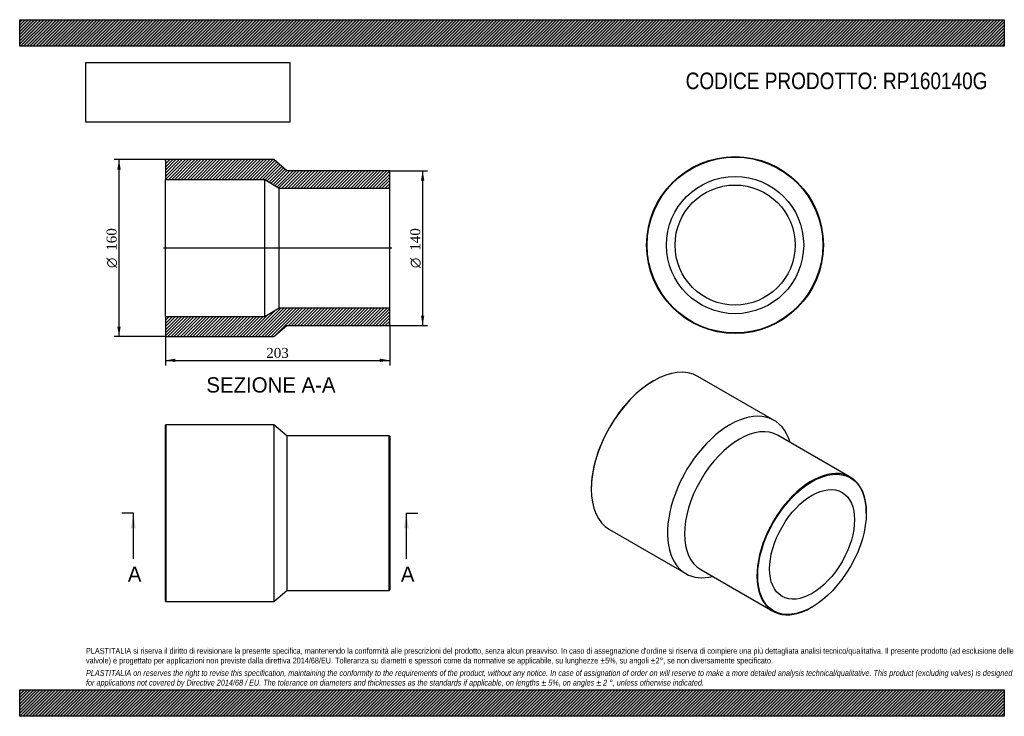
# Model space of a CAD drawing. Header units: millimetres. Extents: x 0 to 891, y 0 to 630.
import ezdxf
from ezdxf.enums import TextEntityAlignment as Align
from ezdxf.lldxf.tags import DXFTag

# ---------------------------------------------------------------- set-up
doc = ezdxf.new("R2010")
doc.units = ezdxf.units.MM
doc.header["$LTSCALE"] = 3
for name, color, linetype in [('Default', 7, 'Continuous'), ('DV4_Default', 7, 'Continuous'), ('RP160140G', 7, 'Continuous')]:
    doc.layers.add(name, color=color, linetype=linetype)
doc.styles.add('SEACAD_Solid_Edge_ANSI', font='seans.ttf')
doc.styles.add('SEACAD_Solid_Edge_ANSI1_Symbols', font='semeca1.ttf')
doc.styles.add('SEACAD_Times_New_Roman', font='times.ttf')
tags = doc.linetypes.add('CENTER2', pattern=[28.575, 19.05, -3.175, 3.175, -3.175]).pattern_tags.tags
tags[10:11] = [DXFTag(74, 4), DXFTag(75, 0), DXFTag(340, '0'), DXFTag(46, 0.0), DXFTag(50, 0.0), DXFTag(44, 0.0), DXFTag(45, 0.0)]
tags[8:9] = [DXFTag(74, 4), DXFTag(75, 0), DXFTag(340, '0'), DXFTag(46, 0.0), DXFTag(50, 0.0), DXFTag(44, 0.0), DXFTag(45, 0.0)]
tags[6:7] = [DXFTag(74, 4), DXFTag(75, 0), DXFTag(340, '0'), DXFTag(46, 0.0), DXFTag(50, 0.0), DXFTag(44, 0.0), DXFTag(45, 0.0)]
tags[4:5] = [DXFTag(74, 4), DXFTag(75, 0), DXFTag(340, '0'), DXFTag(46, 0.0), DXFTag(50, 0.0), DXFTag(44, 0.0), DXFTag(45, 0.0)]
doc.dimstyles.new('ANSImm', dxfattribs={"dimtxt": 9, "dimasz": 9, "dimexe": 4.5, "dimexo": 0, "dimgap": 2.25, "dimtad": 1, "dimdsep": 46, "dimtxsty": 'SEACAD_Times_New_Roman', "dimblk1": '_SE_FILLED', "dimblk2": '_SE_FILLED', "dimsah": 1, "dimcen": 4.5, "dimazin": 0, "dimtfac": 0.85, "dimtdec": 3, "dimtofl": 0, "dimtmove": 0, "dimatfit": 3, "dimfxl": 1, "dimarcsym": 0})
picture_1 = doc.add_image_def('image1.jpg', size_in_pixel=(4302, 1260))

# ---------------------------------------------------------------- blocks, each defined once
blk = doc.blocks.new('SE')
at = {"layer": 'RP160140G', "color": 7, "linetype": 'Continuous'}
for p, q in [((132.36, 263.75), (131.86, 263.25)), ((131.86, 104.25), (131.86, 263.25)), ((132.36, 263.75), (132.36, 103.75)), ((229.86, 263.75), (132.36, 263.75)), ((229.86, 263.75), (229.86, 103.75)), ((241.86, 253.75), (229.86, 263.75)), ((241.86, 253.75), (241.86, 113.75)), ((334.36, 253.75), (241.86, 253.75)), ((334.36, 113.75), (334.36, 253.75)), ((334.86, 253.25), (334.36, 253.75)), ((334.86, 253.25), (334.86, 114.25)), ((229.86, 103.75), (241.86, 113.75)), ((241.86, 113.75), (334.36, 113.75)), ((334.36, 113.75), (334.86, 114.25)), ((131.86, 104.25), (132.36, 103.75)), ((132.36, 103.75), (229.86, 103.75))]:
    blk.add_line(p, q, dxfattribs=at)
blk = doc.blocks.new('SE1')
at = {"layer": 'RP160140G', "color": 7, "linetype": 'Continuous'}
for p, q in [((573.8, 303.5), (573.45, 303.29)), ((682.74, 267.65), (613.8, 307.46)), ((751.64, 216.33), (686.23, 254.1)), ((517.23, 205.93), (517.23, 205.52)), ((766.13, 183.88), (766.13, 184.29)), ((533.8, 168.89), (602.74, 129.09)), ((616.23, 132.85), (681.64, 95.09)), ((716.64, 98.56), (716.99, 98.76))]:
    blk.add_line(p, q, dxfattribs=at)
for centre, major_axis, start_param, end_param in [((573.8, 238.18), (-40, -69.28), 3.141593, 6.283185), ((573.45, 238.38), (39.75, 68.85), 0.785398, 2.356195), ((642.74, 198.37), (-40, -69.28), 2.636232, 6.283185), ((651.23, 193.47), (-35, -60.62), 3.141593, 6.283185), ((716.64, 155.71), (35, 60.62), 0, 3.926991), ((716.64, 155.71), (35, 60.62), 5.497787, 6.283185), ((642.74, 198.37), (-40, -69.28), 0, 0.505361)]:
    blk.add_ellipse(centre, major_axis=major_axis, ratio=0.57735, start_param=start_param, end_param=end_param, dxfattribs=at)
for major_axis in [(-34.75, -60.19), (-27.15, -47.03)]:
    blk.add_ellipse((716.99, 155.51), major_axis=major_axis, ratio=0.57735, dxfattribs=at)
blk = doc.blocks.new('SE2')
at = {"layer": 'RP160140G', "color": 7, "linetype": 'Continuous'}
for radius in [80, 79.5, 62.1, 54.3]:
    blk.add_circle((647.34, 426.19), radius, dxfattribs=at)
blk = doc.blocks.new('SE4')
at = {"color": 7, "linetype": 'Continuous', "style": 'SEACAD_Solid_Edge_ANSI'}
blk.add_text('A', height=13.8, dxfattribs=at).set_placement((97.86, 135.45), align=Align.TOP_LEFT)
blk = doc.blocks.new('SE5')
at = {"color": 7, "linetype": 'Continuous', "style": 'SEACAD_Solid_Edge_ANSI'}
blk.add_text('A', height=13.8, dxfattribs=at).set_placement((344.94, 135.45), align=Align.TOP_LEFT)
blk = doc.blocks.new('SEANNOT_GROUP')
at = {"linetype": 'Continuous'}
blk.add_hatch(color=7, dxfattribs=at).paths.add_polyline_path([(105.14, 169.95), (102.84, 183.75), (100.54, 169.95)])
at = {"color": 7, "linetype": 'Continuous'}
blk.add_lwpolyline([(102.84, 142.35), (102.84, 183.75)], dxfattribs=at)
blk = doc.blocks.new('SEANNOT_GROUP1')
at = {"linetype": 'Continuous'}
blk.add_hatch(color=7, dxfattribs=at).paths.add_polyline_path([(352.22, 169.95), (349.92, 183.75), (347.62, 169.95)])
at = {"color": 7, "linetype": 'Continuous'}
blk.add_lwpolyline([(349.92, 142.35), (349.92, 183.75)], dxfattribs=at)
blk = doc.blocks.new('SE3')
at = {"layer": 'Default', "color": 7, "linetype": 'CENTER2'}
for p, q in [((102.84, 183.75), (92.49, 183.75)), ((349.92, 183.75), (360.27, 183.75))]:
    blk.add_line(p, q, dxfattribs=at)
at = {"layer": 'Default', "color": 7, "linetype": 'CENTER2', "const_width": 0.0001}
blk.add_lwpolyline([(102.84, 183.75), (349.92, 183.75)], dxfattribs=at)
at = {"layer": 'Default'}
for name in ['SEANNOT_GROUP', 'SEANNOT_GROUP1', 'SE4', 'SE5']:
    blk.add_blockref(name, (0, 0), dxfattribs=at)
blk = doc.blocks.new('SE6')
at = {"layer": 'RP160140G', "linetype": 'Continuous'}
h = blk.add_hatch(dxfattribs=at)
h.set_pattern_fill('LINE', scale=0.62992, angle=45, style=0)
h.paths.add_polyline_path([(241.86, 493.46), (229.86, 503.46), (132.36, 503.46), (131.86, 502.96), (131.86, 485.56), (221.86, 485.56), (234.86, 477.76), (334.86, 477.76), (334.86, 492.96), (334.36, 493.46)])
h = blk.add_hatch(dxfattribs=at)
h.set_pattern_fill('LINE', scale=0.62992, angle=45, style=0)
h.paths.add_polyline_path([(229.86, 343.46), (241.86, 353.46), (334.36, 353.46), (334.86, 353.96), (334.86, 369.16), (234.86, 369.16), (221.86, 361.36), (131.86, 361.36), (131.86, 343.96), (132.36, 343.46)])
at = {"layer": 'DV4_Default', "color": 7, "linetype": 'CENTER2'}
blk.add_line((336.61, 423.46), (130.11, 423.46), dxfattribs=at)
at = {"layer": 'RP160140G', "color": 7, "linetype": 'Continuous'}
for p, q in [((131.86, 502.96), (132.36, 503.46)), ((131.86, 502.96), (131.86, 485.56)), ((229.86, 503.46), (132.36, 503.46)), ((241.86, 493.46), (229.86, 503.46)), ((334.36, 493.46), (241.86, 493.46)), ((334.36, 493.46), (334.86, 492.96)), ((334.86, 477.76), (334.86, 492.96)), ((131.86, 361.36), (131.86, 485.56)), ((131.86, 485.56), (221.86, 485.56)), ((221.86, 361.36), (221.86, 485.56)), ((221.86, 485.56), (234.86, 477.76)), ((234.86, 369.16), (234.86, 477.76)), ((234.86, 477.76), (334.86, 477.76)), ((334.86, 369.16), (334.86, 477.76)), ((234.86, 369.16), (221.86, 361.36)), ((334.86, 369.16), (234.86, 369.16)), ((334.86, 353.96), (334.86, 369.16)), ((221.86, 361.36), (131.86, 361.36)), ((131.86, 361.36), (131.86, 343.96)), ((229.86, 343.46), (241.86, 353.46)), ((241.86, 353.46), (334.36, 353.46)), ((334.86, 353.96), (334.36, 353.46)), ((132.36, 343.46), (131.86, 343.96)), ((132.36, 343.46), (229.86, 343.46))]:
    blk.add_line(p, q, dxfattribs=at)
blk = doc.blocks.new('GDimGGroup')
at = {"layer": 'Default', "linetype": 'Continuous'}
for points in [[(366.15, 484.46), (364.65, 493.46), (363.15, 484.46)], [(366.15, 362.46), (363.15, 362.46), (364.65, 353.46)]]:
    blk.add_hatch(color=7, dxfattribs=at).paths.add_polyline_path(points)
at = {"layer": 'Default', "color": 7, "linetype": 'Continuous'}
for p, q in [((334.36, 493.46), (369.15, 493.46)), ((364.65, 493.46), (364.65, 353.46)), ((334.36, 353.46), (369.15, 353.46))]:
    blk.add_line(p, q, dxfattribs=at)
for s, style, p in [('140', 'SEACAD_Times_New_Roman', (353.4, 421.05)), ('O', 'SEACAD_Solid_Edge_ANSI1_Symbols', (353.4, 405.39))]:
    blk.add_text(s, height=9, rotation=90, dxfattribs=dict(at, style=style)).set_placement(p, align=Align.TOP_LEFT)
blk = doc.blocks.new('DMBLK161')
at = {"layer": 'Default', "linetype": 'Continuous'}
for points in [[(140.86, 320.41), (140.86, 323.41), (131.86, 321.91)], [(325.86, 320.41), (334.86, 321.91), (325.86, 323.41)]]:
    blk.add_hatch(color=7, dxfattribs=at).paths.add_polyline_path(points)
at = {"layer": 'Default', "color": 7, "linetype": 'Continuous'}
for p, q in [((131.86, 361.36), (131.86, 317.41)), ((334.86, 353.96), (334.86, 317.41)), ((131.86, 321.91), (334.86, 321.91))]:
    blk.add_line(p, q, dxfattribs=at)
at = {"layer": 'Default', "color": 7, "linetype": 'Continuous', "style": 'SEACAD_Times_New_Roman'}
blk.add_text('203', height=9, dxfattribs=at).set_placement((223.12, 333.16), align=Align.TOP_LEFT)
blk = doc.blocks.new('_SE_FILLED')
at = {"color": 0}
blk.add_line((0, 0), (-1, 0), dxfattribs=at)
blk.add_solid([(0, 0), (-1, -0.1665), (-1, 0.1665), (0, 0)], dxfattribs=at)
blk = doc.blocks.new('GDimGGroup1')
at = {"layer": 'Default', "linetype": 'Continuous'}
for points in [[(88.39, 494.46), (91.39, 494.46), (89.89, 503.46)], [(88.39, 352.46), (89.89, 343.46), (91.39, 352.46)]]:
    blk.add_hatch(color=7, dxfattribs=at).paths.add_polyline_path(points)
at = {"layer": 'Default', "color": 7, "linetype": 'Continuous'}
for p, q in [((132.36, 503.46), (85.39, 503.46)), ((89.89, 343.46), (89.89, 503.46)), ((132.36, 343.46), (85.39, 343.46))]:
    blk.add_line(p, q, dxfattribs=at)
for s, style, p in [('160', 'SEACAD_Times_New_Roman', (78.64, 421.05)), ('O', 'SEACAD_Solid_Edge_ANSI1_Symbols', (78.64, 405.39))]:
    blk.add_text(s, height=9, rotation=90, dxfattribs=dict(at, style=style)).set_placement(p, align=Align.TOP_LEFT)

msp = doc.modelspace()

# ---------------------------------------------------------------- hatches: boundary and pattern name
at = {"layer": 'Default', "linetype": 'Continuous'}
h = msp.add_hatch(dxfattribs=at)
h.set_pattern_fill('LINE', scale=0.629921, angle=45, style=0)
h.paths.add_polyline_path([(891, 606), (891, 630), (0, 630), (0, 606)])
for points in [[(891, 606), (891, 630), (0, 630), (0, 606)], [(891, 0), (891, 24), (0, 24), (0, 0)]]:
    msp.add_hatch(color=7, dxfattribs=at).paths.add_polyline_path(points)
h = msp.add_hatch(dxfattribs=at)
h.set_pattern_fill('LINE', scale=0.62992, angle=45, style=0)
h.paths.add_polyline_path([(891, 0), (891, 24), (0, 24), (0, 0)])

# ---------------------------------------------------------------- linework, layer by layer
at = {"layer": 'Default', "color": 7, "linetype": 'Continuous'}
for p, q in [((0, 630), (891, 630)), ((0, 606), (0, 630)), ((891, 630), (891, 606)), ((891, 606), (0, 606)), ((0, 24), (891, 24)), ((0, 0), (0, 24)), ((891, 24), (891, 0)), ((891, 0), (0, 0))]:
    msp.add_line(p, q, dxfattribs=at)

# ---------------------------------------------------------------- block references
at = {"layer": 'Default'}
for name in ['GDimGGroup1', 'SE6', 'SE2', 'GDimGGroup', 'SE1', 'SE', 'SE3']:
    msp.add_blockref(name, (0, 0), dxfattribs=at)

# ---------------------------------------------------------------- texts
at = {"layer": 'Default', "color": 7, "linetype": 'Continuous', "style": 'SEACAD_Solid_Edge_ANSI'}
msp.add_text('SEZIONE A-A', height=13.8, dxfattribs=at).set_placement((168.928, 306.613), align=Align.TOP_LEFT)
at = {"layer": 'Default', "attachment_point": 1}
for s, insert, char_height, width in [('{\\fArial Narrow|b0||i0||c0|p34;\\C7;\\H15.;\\W1.;CODICE PRODOTTO: RP160140G}', (602.666, 582.191), 15, 274.0773), ("{\\fArial Narrow|b0||i0||c0|p34;\\C7;\\H5.25;\\W1.;PLASTITALIA si riserva il diritto di revisionare la presente specifica, mantenendo la conformità alle prescrizioni del prodotto, senza alcun preavviso. In caso di assegnazione d'ordine si riserva di compiere una più dettagliata analisi tecnico/qualitativa. Il presente prodotto (ad esclusione delle \\P}{\\fArial Narrow|b0||i0||c0|p34;\\C7;\\H5.25;\\W1.;valvole) è progettato per applicazioni non previste dalla direttiva 2014/68/EU. Tolleranza su diametri e spessori come da normative se applicabile, su lunghezze ±5%, su angoli ±2°, se non diversamente specificato.\\P}{\\fArial Narrow|b0||i0||c0|p34;\\C7;\\H1.5;\\W1.;   \\P}{\\fArial Narrow|b0||i1||c0|p34;\\C7;\\H5.25;\\W1.;PLASTITALIA on reserves the right to revise this specification, maintaining the conformity to the requirements of the product, without any notice. In case of assignation of order on will reserve to make a more detailed analysis technical/qualitative. This product (excluding valves) is designed \\P}{\\fArial Narrow|b0||i1||c0|p34;\\C7;\\H5.25;\\W1.;for applications not covered by Directive 2014/68 / EU. The tolerance on diameters and thicknesses as the standards if applicable, on lengths ± 5%, on angles ± 2 °, unless otherwise indicated.\\P}", (60, 61.807), 5.25, 771)]:
    msp.add_mtext(s, dxfattribs=dict(at, insert=insert, char_height=char_height, width=width))

# ---------------------------------------------------------------- dimensions: what is measured, and where the dimension line sits
at = {"layer": 'Default', "color": 7, "linetype": 'Continuous'}
dim = msp.add_linear_dim(base=(334.857, 321.905), p1=(131.857, 361.357), p2=(334.857, 353.957), text='\\A1;<>', dimstyle='ANSImm', dxfattribs=at)
dim.commit()
dim.dimension.update_dxf_attribs({"geometry": 'DMBLK161', "text_midpoint": (233.357, 321.905), "dimtype": 160})

# ---------------------------------------------------------------- pictures from other files: only their frames are drawn
image = msp.add_image(picture_1, insert=(60, 537.31), size_in_units=(184.371, 54))
image.dxf.flags = 7

doc.saveas('drawing.dxf')
